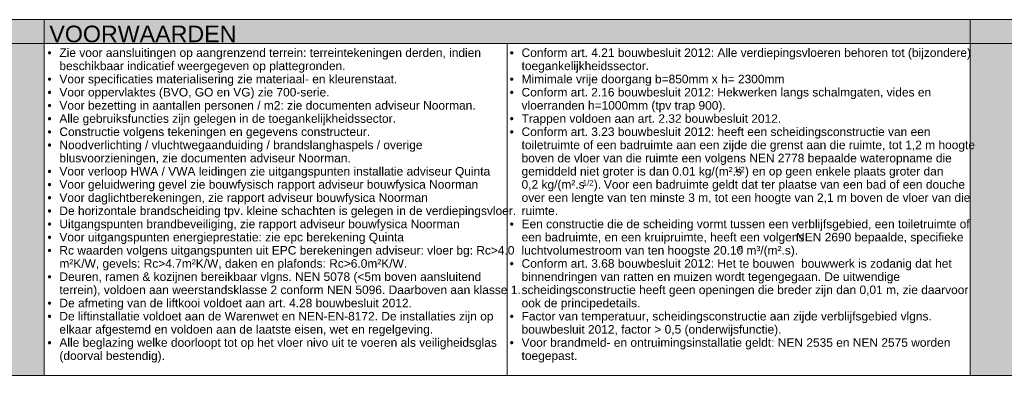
# Model space of a CAD drawing. Header units: millimetres. Extents: x -80560 to 110805, y -11020 to 52719.
# Tile 4 of 182: x -30263 to -9532, y -11020 to -3520. Entities that reach past the tile are written whole.
import ezdxf

# ---------------------------------------------------------------- set-up
doc = ezdxf.new("R2010")
doc.units = ezdxf.units.MM
for name, color, linetype, lineweight in [('A-DETL', 90, 'Continuous', 18), ('A-DETL-GENF', 92, 'Continuous', 18), ('A-DETL-THIN', 151, 'Continuous', 18), ('G-ANNO-TEXT', 231, 'Continuous', 9)]:
    doc.layers.add(name, color=color, linetype=linetype, lineweight=lineweight)
doc.styles.add('Arial', font='arial.ttf', dxfattribs={"height": 180})
doc.styles.add('Arial_3', font='arial.ttf', dxfattribs={"height": 116.98036})
doc.styles.add('Arial_B', font='txt', dxfattribs={"height": 350})
doc.styles.add('Arial_B_1', font='txt', dxfattribs={"height": 180})

msp = doc.modelspace()

# ---------------------------------------------------------------- hatches: boundary and pattern name
at = {"layer": 'A-DETL-GENF'}
msp.add_hatch(color=254, dxfattribs=at).paths.add_polyline_path([(-54075.1, -4020.2), (21049.9, -4020.2), (21049.9, -3520.2), (-80560.1, -3520.2), (-80560.1, -4020.2), (-68512.6, -4020.2)], flags=0)
h = msp.add_hatch(color=254, dxfattribs=at)
h.paths.add_polyline_path([(524.9, -11020.2), (1549.9, -11020.2), (1549.9, -4020.2), (524.9, -4020.2)], flags=0)
h.paths.add_polyline_path([(-10250.1, -11020.2), (-9225.1, -11020.2), (-9225.1, -4020.2), (-10250.1, -4020.2)], flags=0)
h.paths.add_polyline_path([(-30775.1, -11020.2), (-29750.1, -11020.2), (-29750.1, -4020.2), (-30775.1, -4020.2)], flags=0)
h.paths.add_polyline_path([(-61050.1, -11020.2), (-60025.1, -11020.2), (-60025.1, -4020.2), (-61050.1, -4020.2)], flags=0)

# ---------------------------------------------------------------- linework, layer by layer
at = {"layer": 'A-DETL'}
for p, q in [((21049.9, -3520.2), (-80560.1, -3520.2)), ((-80560.1, -4020.2), (21049.9, -4020.2)), ((-29750.1, -11020.2), (-29750.1, -4020.2)), ((-10250.1, -4020.2), (-10250.1, -11020.2)), ((-30775.1, -11020.2), (-29750.1, -11020.2)), ((-10250.1, -11020.2), (-9225.1, -11020.2))]:
    msp.add_line(p, q, dxfattribs=at)
at = {"layer": 'A-DETL-THIN'}
for p, q in [((-29750.1, -3520.2), (-10250.1, -3520.2)), ((-29750.1, -3520.2), (-10250.1, -3520.2)), ((-29750.1, -11020.2), (-29750.1, -3520.2)), ((-10250.1, -11020.2), (-10250.1, -3520.2)), ((-29750.1, -4020.2), (-10250.1, -4020.2)), ((-20000.1, -4020.2), (-20000.1, -11020.2)), ((-29750.1, -11020.2), (-10250.1, -11020.2))]:
    msp.add_line(p, q, dxfattribs=at)

# ---------------------------------------------------------------- texts
at = {"layer": 'G-ANNO-TEXT', "color": 7, "attachment_point": 1}
for s, insert, char_height, width, style in [('VOORWAARDEN', (-29638.1, -3646.1), 350, 4882.277, 'Arial_B'), ('Zie voor aansluitingen op aangrenzend terrein: terreintekeningen derden, indien ', (-29426.8, -4126.4), 180, 10405.904, 'Arial'), ('Conform art. 4.21 bouwbesluit 2012: Alle verdiepingsvloeren behoren tot (bijzondere) ', (-19696, -4126.4), 180, 11135.439, 'Arial'), ('•', (-29678.1, -4126.4), 180, 304.515, 'Arial'), ('•', (-19947.3, -4126.4), 180, 304.515, 'Arial'), ('beschikbaar indicatief weergegeven op plattegronden.', (-29426.8, -4404.2), 180, 7022.783, 'Arial'), ('toegankelijkheidssector.', (-19696, -4404.2), 180, 3134.598, 'Arial'), ('•', (-29678.1, -4682.1), 180, 304.515, 'Arial'), ('Voor specificaties materialisering zie materiaal- en kleurenstaat.', (-29426.8, -4682.1), 180, 8185.229, 'Arial'), ('•', (-19947.3, -4682.1), 180, 304.515, 'Arial'), ('Mimimale vrije doorgang b=850mm x h= 2300mm', (-19696, -4682.1), 180, 6501.686, 'Arial'), ('Voor oppervlaktes (BVO, GO en VG) zie 700-serie.', (-29426.8, -4959.9), 180, 6637.972, 'Arial'), ('Conform art. 2.16 bouwbesluit 2012: Hekwerken langs schalmgaten, vides en ', (-19696, -4959.9), 180, 10181.431, 'Arial'), ('•', (-29678.1, -4959.9), 180, 304.515, 'Arial'), ('•', (-19947.3, -4959.9), 180, 304.515, 'Arial'), ('•', (-29678.1, -5237.7), 180, 304.515, 'Arial'), ('Voor bezetting in aantallen personen / m2: zie documenten adviseur Noorman.', (-29426.8, -5237.7), 180, 10229.532, 'Arial'), ('vloerranden h=1000mm (tpv trap 900).', (-19696, -5237.7), 180, 5042.614, 'Arial'), ('•', (-29678.1, -5515.5), 180, 304.515, 'Arial'), ('Alle gebruiksfuncties zijn gelegen in de toegankelijkheidssector.', (-29426.8, -5515.5), 180, 8249.364, 'Arial'), ('•', (-19947.3, -5515.5), 180, 304.515, 'Arial'), ('Trappen voldoen aan art. 2.32 bouwbesluit 2012.', (-19696, -5515.5), 180, 6413.5, 'Arial'), ('Constructie volgens tekeningen en gegevens constructeur.', (-29426.8, -5793.3), 180, 7648.099, 'Arial'), ('Conform art. 3.23 bouwbesluit 2012: heeft een scheidingsconstructie van een ', (-19696, -5793.3), 180, 10165.397, 'Arial'), ('•', (-29678.1, -5793.3), 180, 304.515, 'Arial'), ('•', (-19947.3, -5793.3), 180, 304.515, 'Arial'), ('•', (-29678.1, -6071.1), 180, 304.515, 'Arial'), ('Noodverlichting / vluchtwegaanduiding / brandslanghaspels / overige ', (-29426.8, -6071.1), 180, 8978.9, 'Arial'), ('toiletruimte of een badruimte aan een zijde die grenst aan die ruimte, tot 1,2 m hoogte ', (-19696, -6071.1), 180, 11191.558, 'Arial'), ('blusvoorzieningen, zie documenten adviseur Noorman.', (-29426.8, -6348.9), 180, 7159.069, 'Arial'), ('boven de vloer van die ruimte een volgens\xa0NEN 2778\xa0bepaalde wateropname die ', (-19696, -6348.9), 180, 10622.359, 'Arial'), ('Voor verloop HWA / VWA leidingen zie uitgangspunten installatie adviseur Quinta', (-29426.8, -6626.7), 180, 10582.275, 'Arial'), ('gemiddeld niet groter is dan 0.01 kg/(m².s', (-19696, -6626.7), 180, 5419.407, 'Arial'), ('1/2', (-15224.5, -6623.1), 116.98, 280.591, 'Arial_3'), (') en op geen enkele plaats groter dan ', (-14993, -6626.7), 180, 4954.429, 'Arial'), ('•', (-29678.1, -6626.7), 180, 304.515, 'Arial'), ('•', (-29678.1, -6904.6), 180, 304.515, 'Arial'), ('Voor geluidwering gevel zie bouwfysisch rapport adviseur bouwfysica Noorman', (-29426.8, -6904.6), 180, 10269.617, 'Arial'), ('0,2\xa0kg/(m².s', (-19696, -6904.6), 180, 1563.291, 'Arial'), ('1/2', (-18406.1, -6900.9), 116.98, 280.591, 'Arial_3'), (').', (-18174.6, -6904.6), 180, 176.371, 'Arial'), ('\\fArial|b1|i0|c0|p34|; ', (-18029.1, -6904.6), 180, 80.169, 'Arial_B_1'), ('Voor een badruimte geldt dat ter plaatse van een bad of een douche ', (-17963, -6904.6), 180, 8954.849, 'Arial'), ('Voor daglichtberekeningen, zie rapport adviseur bouwfysica Noorman', (-29426.8, -7182.4), 180, 9059.069, 'Arial'), ('over een lengte van ten minste 3 m, tot een hoogte van 2,1\xa0m boven de vloer van die ', (-19696, -7182.4), 180, 11055.271, 'Arial'), ('•', (-29678.1, -7182.4), 180, 304.515, 'Arial'), ('De horizontale brandscheiding tpv. kleine schachten is gelegen in de verdiepingsvloer.', (-29426.8, -7460.2), 180, 11159.49, 'Arial'), ('ruimte.', (-19696, -7460.2), 180, 889.873, 'Arial'), ('•', (-29678.1, -7460.2), 180, 304.515, 'Arial'), ('•', (-29678.1, -7738), 180, 304.515, 'Arial'), ('Uitgangspunten brandbeveiliging, zie rapport adviseur bouwfysica Noorman', (-29426.8, -7738), 180, 9820.672, 'Arial'), ('•', (-19947.3, -7738), 180, 304.515, 'Arial'), ('Een constructie die de scheiding vormt tussen een verblijfsgebied, een toiletruimte of ', (-19696, -7738), 180, 11039.237, 'Arial'), ('Voor uitgangspunten energieprestatie: zie epc berekening Quinta', (-29426.8, -8015.8), 180, 8465.82, 'Arial'), ('een badruimte, en een kruipruimte, heeft een volgens\xa0', (-19696, -8015.8), 180, 7006.749, 'Arial'), ('NEN 2690\xa0bepaalde, specifieke ', (-13914.8, -8015.8), 180, 4200.842, 'Arial'), ('•', (-29678.1, -8015.8), 180, 304.515, 'Arial'), ('Rc waarden volgens uitgangspunten uit EPC berekeningen adviseur: vloer bg: Rc>4.0 ', (-29426.8, -8293.6), 180, 11287.76, 'Arial'), ('luchtvolumestroom van ten hoogste 20.10', (-19696, -8293.6), 180, 5475.526, 'Arial'), ('-6', (-15178.2, -8290), 116.98, 176.371, 'Arial_3'), ('\xa0m³/(m².s).', (-15032.7, -8293.6), 180, 1346.835, 'Arial'), ('•', (-29678.1, -8293.6), 180, 304.515, 'Arial'), ('m²K/W, gevels: Rc>4.7m²K/W, daken en plafonds: Rc>6.0m²K/W.', (-29426.8, -8571.4), 180, 8674.259, 'Arial'), ('•', (-19947.3, -8571.4), 180, 304.515, 'Arial'), ('Conform art. 3.68 bouwbesluit 2012: Het te bouwen  bouwwerk is zodanig dat het ', (-19696, -8571.4), 180, 10726.579, 'Arial'), ('Deuren, ramen & kozijnen bereikbaar vlgns. NEN 5078 (<5m boven aansluitend ', (-29426.8, -8849.2), 180, 10478.056, 'Arial'), ('binnendringen van ratten en muizen wordt tegengegaan. De uitwendige ', (-19696, -8849.2), 180, 9395.778, 'Arial'), ('•', (-29678.1, -8849.2), 180, 304.515, 'Arial'), ('terrein), voldoen aan weerstandsklasse 2 conform NEN 5096. Daarboven aan klasse 1.', (-29426.8, -9127.1), 180, 11335.861, 'Arial'), ('scheidingsconstructie heeft geen openingen die breder zijn dan 0,01 m, zie daarvoor ', (-19696, -9127.1), 180, 11071.304, 'Arial'), ('•', (-29678.1, -9404.9), 180, 304.515, 'Arial'), ('De afmeting van de liftkooi voldoet aan art. 4.28 bouwbesluit 2012.', (-29426.8, -9404.9), 180, 8650.208, 'Arial'), ('ook de principedetails.', (-19696, -9404.9), 180, 2910.126, 'Arial'), ('De liftinstallatie voldoet aan de Warenwet en NEN-EN-8172. De installaties zijn op ', (-29426.8, -9682.7), 180, 10694.511, 'Arial'), ('Factor van temperatuur, scheidingsconstructie aan zijde verblijfsgebied vlgns. ', (-19696, -9682.7), 180, 10125.313, 'Arial'), ('•', (-29678.1, -9682.7), 180, 304.515, 'Arial'), ('elkaar afgestemd en voldoen aan de laatste eisen, wet en regelgeving.', (-29426.8, -9960.5), 180, 9107.17, 'Arial'), ('•', (-19947.3, -9682.7), 180, 304.515, 'Arial'), ('bouwbesluit 2012, factor > 0,5 (onderwijsfunctie).', (-19696, -9960.5), 180, 6429.534, 'Arial'), ('•', (-29678.1, -10238.3), 180, 304.515, 'Arial'), ('Alle beglazing welke doorloopt tot op het vloer nivo uit te voeren als veiligheidsglas ', (-29426.8, -10238.3), 180, 10710.545, 'Arial'), ('•', (-19947.3, -10238.3), 180, 304.515, 'Arial'), ('Voor brandmeld- en ontruimingsinstallatie geldt: NEN 2535 en NEN 2575 worden ', (-19696, -10238.3), 180, 10670.461, 'Arial'), ('(doorval bestendig).', (-29426.8, -10516.1), 180, 2581.434, 'Arial'), ('toegepast.', (-19696, -10516.1), 180, 1370.886, 'Arial')]:
    msp.add_mtext(s, dxfattribs=dict(at, insert=insert, char_height=char_height, width=width, style=style))

doc.saveas('drawing.dxf')
